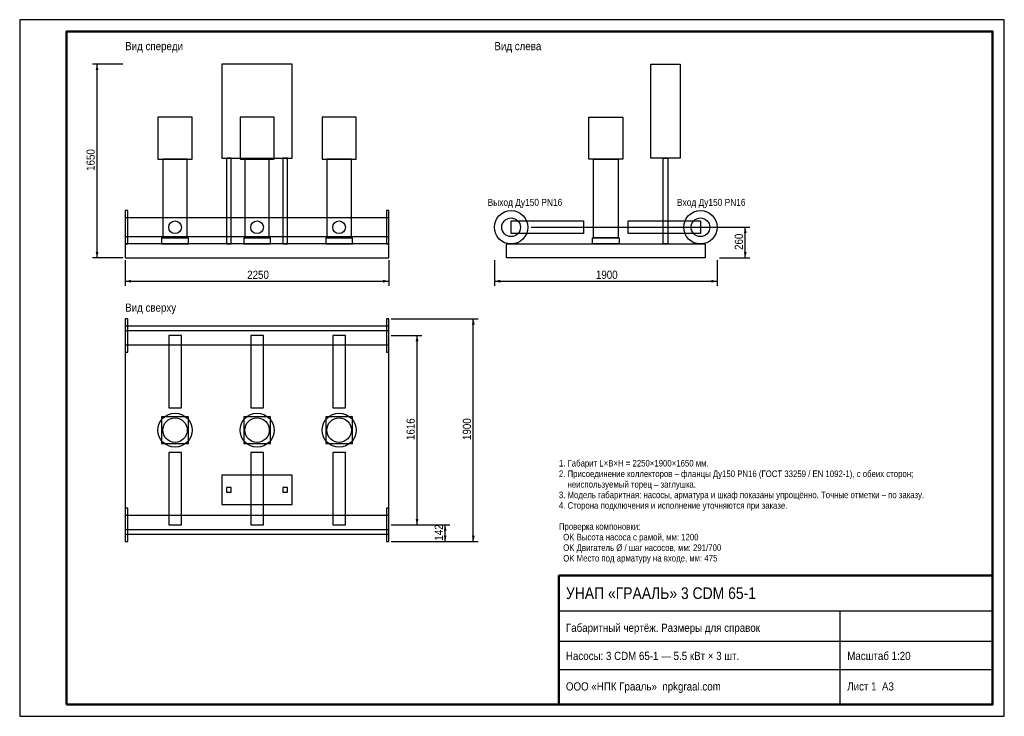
# Model space of a CAD drawing. Header units: millimetres. Extents: x 0 to 420, y 0 to 297.
import ezdxf

# ---------------------------------------------------------------- set-up
doc = ezdxf.new("R2010")
doc.units = ezdxf.units.MM
for name, color, linetype in [('AXIS', 5, 'Continuous'), ('CONTOUR', 7, 'Continuous'), ('DIM', 1, 'Continuous'), ('FRAME', 7, 'Continuous'), ('TEXT', 7, 'Continuous'), ('THIN', 8, 'Continuous')]:
    doc.layers.add(name, color=color, linetype=linetype)
doc.styles.add('GOST', font='arial.ttf')

msp = doc.modelspace()

# ---------------------------------------------------------------- linework, layer by layer
at = {"layer": 'AXIS'}
for p in [(218.175, 208.5), (298.925, 208.5)]:
    msp.add_line(p, (299.5, 208.5), dxfattribs=at)
at = {"layer": 'CONTOUR'}
for points in [[(86.25, 238), (116.25, 238), (116.25, 278), (86.25, 278)], [(281.75, 238), (269.25, 238), (269.25, 278), (281.75, 278)], [(58.98, 237.5), (73.52, 237.5), (73.52, 255.5), (58.98, 255.5)], [(93.98, 237.5), (108.52, 237.5), (108.52, 255.5), (93.98, 255.5)], [(128.98, 237.5), (143.52, 237.5), (143.52, 255.5), (128.98, 255.5)], [(257.27, 237.5), (242.73, 237.5), (242.73, 255.5), (257.27, 255.5)], [(257.27, 237.5), (242.73, 237.5), (242.73, 255.5), (257.27, 255.5)], [(257.27, 237.5), (242.73, 237.5), (242.73, 255.5), (257.27, 255.5)], [(61.025, 204), (71.475, 204), (71.475, 237.5), (61.025, 237.5)], [(88.25, 201.5), (90.25, 201.5), (90.25, 238), (88.25, 238)], [(96.025, 204), (106.475, 204), (106.475, 237.5), (96.025, 237.5)], [(112.25, 201.5), (114.25, 201.5), (114.25, 238), (112.25, 238)], [(131.025, 204), (141.475, 204), (141.475, 237.5), (131.025, 237.5)], [(255.225, 204), (244.775, 204), (244.775, 237.5), (255.225, 237.5)], [(255.225, 204), (244.775, 204), (244.775, 237.5), (255.225, 237.5)], [(255.225, 204), (244.775, 204), (244.775, 237.5), (255.225, 237.5)], [(276.5, 201.5), (274.5, 201.5), (274.5, 238), (276.5, 238)], [(276.5, 201.5), (274.5, 201.5), (274.5, 238), (276.5, 238)], [(45, 201.375), (46.1, 201.375), (46.1, 215.625), (45, 215.625)], [(45, 201.375), (46.1, 201.375), (46.1, 215.625), (45, 215.625)], [(156.4, 201.375), (157.5, 201.375), (157.5, 215.625), (156.4, 215.625)], [(156.4, 201.375), (157.5, 201.375), (157.5, 215.625), (156.4, 215.625)], [(45, 204.525), (157.5, 204.525), (157.5, 212.475), (45, 212.475)], [(45, 204.525), (157.5, 204.525), (157.5, 212.475), (45, 212.475)], [(240.5, 205.8), (209.625, 205.8), (209.625, 211.2), (240.5, 211.2)], [(240.5, 205.8), (209.625, 205.8), (209.625, 211.2), (240.5, 211.2)], [(240.5, 205.8), (209.625, 205.8), (209.625, 211.2), (240.5, 211.2)], [(290.375, 205.8), (259.5, 205.8), (259.5, 211.2), (290.375, 211.2)], [(290.375, 205.8), (259.5, 205.8), (259.5, 211.2), (290.375, 211.2)], [(290.375, 205.8), (259.5, 205.8), (259.5, 211.2), (290.375, 211.2)], [(60.55, 201.5), (71.95, 201.5), (71.95, 204), (60.55, 204)], [(95.55, 201.5), (106.95, 201.5), (106.95, 204), (95.55, 204)], [(130.55, 201.5), (141.95, 201.5), (141.95, 204), (130.55, 204)], [(255.7, 201.5), (244.3, 201.5), (244.3, 204), (255.7, 204)], [(255.7, 201.5), (244.3, 201.5), (244.3, 204), (255.7, 204)], [(255.7, 201.5), (244.3, 201.5), (244.3, 204), (255.7, 204)], [(45, 195.5), (157.5, 195.5), (157.5, 201.5), (45, 201.5)], [(292.375, 195.5), (207.625, 195.5), (207.625, 201.5), (292.375, 201.5)], [(45, 155.25), (46.1, 155.25), (46.1, 169.5), (45, 169.5)], [(156.4, 155.25), (157.5, 155.25), (157.5, 169.5), (156.4, 169.5)], [(45, 158.4), (157.5, 158.4), (157.5, 166.35), (45, 166.35)], [(45, 79.625), (157.5, 79.625), (157.5, 164.375), (45, 164.375)], [(63.55, 131.5), (68.95, 131.5), (68.95, 162.375), (63.55, 162.375)], [(98.55, 131.5), (103.95, 131.5), (103.95, 162.375), (98.55, 162.375)], [(133.55, 131.5), (138.95, 131.5), (138.95, 162.375), (133.55, 162.375)], [(60.55, 116.3), (71.95, 116.3), (71.95, 127.7), (60.55, 127.7)], [(95.55, 116.3), (106.95, 116.3), (106.95, 127.7), (95.55, 127.7)], [(130.55, 116.3), (141.95, 116.3), (141.95, 127.7), (130.55, 127.7)], [(63.55, 81.625), (68.95, 81.625), (68.95, 112.5), (63.55, 112.5)], [(98.55, 81.625), (103.95, 81.625), (103.95, 112.5), (98.55, 112.5)], [(133.55, 81.625), (138.95, 81.625), (138.95, 112.5), (133.55, 112.5)], [(86.25, 90.25), (116.25, 90.25), (116.25, 102.75), (86.25, 102.75)], [(88.25, 95.5), (90.25, 95.5), (90.25, 97.5), (88.25, 97.5)], [(112.25, 95.5), (114.25, 95.5), (114.25, 97.5), (112.25, 97.5)], [(45, 74.5), (46.1, 74.5), (46.1, 88.75), (45, 88.75)], [(156.4, 74.5), (157.5, 74.5), (157.5, 88.75), (156.4, 88.75)], [(45, 77.65), (157.5, 77.65), (157.5, 85.6), (45, 85.6)]]:
    msp.add_lwpolyline(points, close=True, dxfattribs=at)
for centre, radius in [((209.625, 208.5), 7.125), ((209.625, 208.5), 7.125), ((290.375, 208.5), 7.125), ((290.375, 208.5), 7.125), ((66.25, 208.5), 2.7), ((66.25, 208.5), 2.7), ((101.25, 208.5), 2.7), ((101.25, 208.5), 2.7), ((136.25, 208.5), 2.7), ((136.25, 208.5), 2.7), ((209.625, 208.5), 3.975), ((290.375, 208.5), 3.975), ((66.25, 122), 7.27), ((66.25, 122), 5.225), ((101.25, 122), 7.27), ((101.25, 122), 5.225), ((136.25, 122), 7.27), ((136.25, 122), 5.225)]:
    msp.add_circle(centre, radius, dxfattribs=at)
at = {"layer": 'DIM'}
for p, q in [((44, 278), (31, 278)), ((33, 195.5), (33, 278)), ((298.5, 208.5), (311.5, 208.5)), ((309.5, 195.5), (309.5, 208.5)), ((44, 195.5), (31, 195.5)), ((45, 194.5), (45, 183.5)), ((157.5, 194.5), (157.5, 183.5)), ((202.5, 194.5), (202.5, 183.5)), ((297.5, 194.5), (297.5, 183.5)), ((298.5, 195.5), (311.5, 195.5)), ((45, 185.5), (157.5, 185.5)), ((202.5, 185.5), (297.5, 185.5)), ((158.5, 169.5), (195.5, 169.5)), ((193.5, 74.5), (193.5, 169.5)), ((158.5, 162.4), (171.5, 162.4)), ((169.5, 81.6), (169.5, 162.4)), ((158.5, 81.6), (171.5, 81.6)), ((158.5, 81.6), (183.5, 81.6)), ((181.5, 74.5), (181.5, 81.6)), ((158.5, 74.5), (183.5, 74.5)), ((158.5, 74.5), (195.5, 74.5))]:
    msp.add_line(p, q, dxfattribs=at)
for points in [[(33, 278), (32.4, 275.5), (33.6, 275.5)], [(309.5, 208.5), (308.9, 206), (310.1, 206)], [(33, 195.5), (32.4, 198), (33.6, 198)], [(309.5, 195.5), (308.9, 198), (310.1, 198)], [(45, 185.5), (47.5, 186.1), (47.5, 184.9)], [(157.5, 185.5), (155, 186.1), (155, 184.9)], [(202.5, 185.5), (205, 186.1), (205, 184.9)], [(297.5, 185.5), (295, 186.1), (295, 184.9)], [(193.5, 169.5), (192.9, 167), (194.1, 167)], [(169.5, 162.4), (168.9, 159.9), (170.1, 159.9)], [(169.5, 81.6), (168.9, 84.1), (170.1, 84.1)], [(181.5, 81.6), (180.9, 79.1), (182.1, 79.1)], [(181.5, 74.5), (180.9, 77), (182.1, 77)], [(193.5, 74.5), (192.9, 77), (194.1, 77)]]:
    msp.add_solid(points, dxfattribs=at)
at = {"layer": 'FRAME'}
for p, q in [((230, 45), (415, 45)), ((350, 5), (350, 45)), ((230, 32), (415, 32)), ((230, 20), (415, 20))]:
    msp.add_line(p, q, dxfattribs=at)
at = {"layer": 'FRAME', "lineweight": 50}
for points in [[(20, 5), (415, 5), (415, 292), (20, 292)], [(230, 5), (415, 5), (415, 60), (230, 60)]]:
    msp.add_lwpolyline(points, close=True, dxfattribs=at)
at = {"layer": 'THIN'}
msp.add_lwpolyline([(0, 0), (420, 0), (420, 297), (0, 297)], close=True, dxfattribs=at)

# ---------------------------------------------------------------- texts
at = {"layer": 'DIM', "style": 'GOST', "width": 0.85}
for s, p in [('1650', (32, 232.55)), ('260', (308.5, 198.85)), ('1616', (168.5, 117.8)), ('1900', (192.5, 117.8)), ('142', (180.5, 74.9))]:
    msp.add_text(s, height=3.5, rotation=90, dxfattribs=at).set_placement(p)
for s, p in [('2250', (97.05, 186.5)), ('1900', (245.8, 186.5))]:
    msp.add_text(s, height=3.5, dxfattribs=at).set_placement(p)
at = {"layer": 'TEXT', "style": 'GOST', "width": 0.85}
for s, height, p in [('Вид спереди', 3.5, (45, 284)), ('Вид слева', 3.5, (202.5, 284)), ('Выход Ду150 PN16', 3, (199.625, 217.625)), ('Вход Ду150 PN16', 3, (280.375, 217.625)), ('Вид сверху', 3.5, (45, 172.5)), ('1. Габарит L×B×H = 2250×1900×1650 мм.', 2.8, (230, 106.5)), ('2. Присоединение коллекторов – фланцы Ду150 PN16 (ГОСТ 33259 / EN 1092-1), с обеих сторон;', 2.8, (230, 102)), ('    неиспользуемый торец – заглушка.', 2.8, (230, 97.5)), ('3. Модель габаритная: насосы, арматура и шкаф показаны упрощённо. Точные отметки – по заказу.', 2.8, (230, 93)), ('4. Сторона подключения и исполнение уточняются при заказе.', 2.8, (230, 88.5)), ('Проверка компоновки:', 2.8, (230, 79.5)), ('  OK Высота насоса с рамой, мм: 1200', 2.8, (230, 75)), ('  OK Двигатель Ø / шаг насосов, мм: 291/700', 2.8, (230, 70.5)), ('  OK Место под арматуру на входе, мм: 475', 2.8, (230, 66)), ('УНАП «ГРААЛЬ» 3 CDM 65-1', 5, (233, 50)), ('Габаритный чертёж. Размеры для справок', 3.5, (233, 36)), ('Насосы: 3 CDM 65-1 — 5.5 кВт × 3 шт.', 3.5, (233, 24)), ('Масштаб 1:20', 3.5, (353, 24)), ('ООО «НПК Грааль»  npkgraal.com', 3.5, (233, 11)), ('Лист 1  А3', 3.5, (353, 11))]:
    msp.add_text(s, height=height, dxfattribs=at).set_placement(p)

doc.saveas('drawing.dxf')
